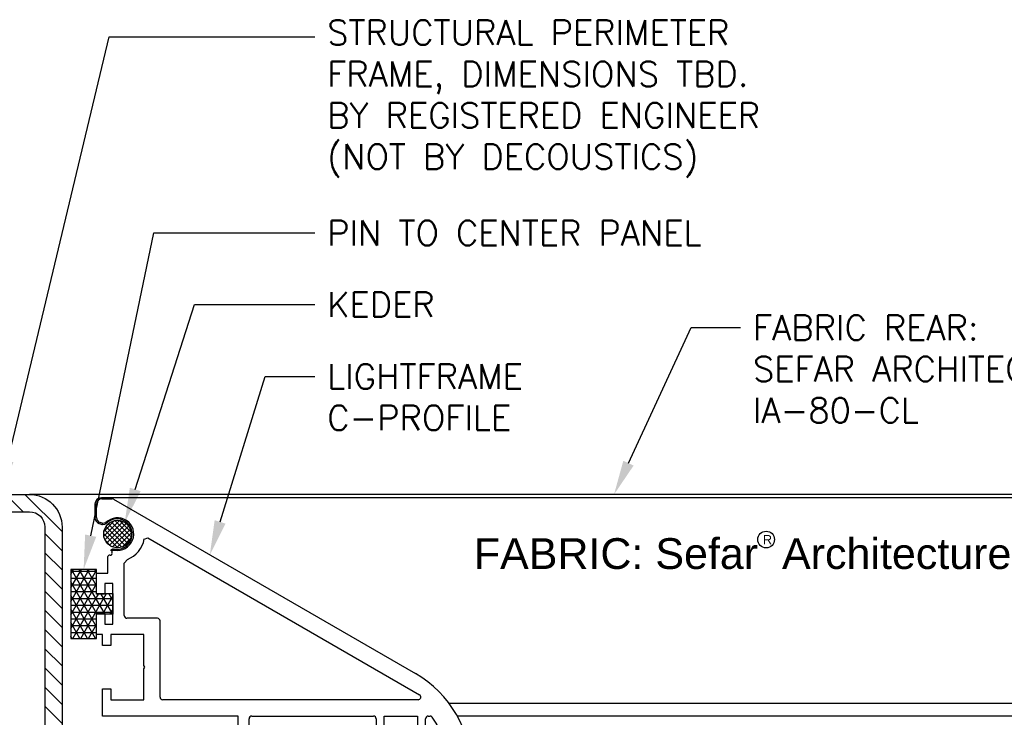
# Model space of a CAD drawing. Header units: inches. Extents: x 0 to 70.2, y -46 to 53.5.
# Tile 5 of 33: x 16 to 23.2, y 10.3 to 15.4. Entities that reach past the tile are written whole.
import ezdxf
from ezdxf import colors
from ezdxf.entities.mleader import LeaderData, LeaderLine
from ezdxf.math import Vec2, Vec3

# ---------------------------------------------------------------- set-up
doc = ezdxf.new("R2010")
doc.units = ezdxf.units.IN
doc.header["$MEASUREMENT"] = 0
for name, color, linetype in [('1-ARCH', 1, 'Continuous'), ('1-MOUNT', 155, 'Continuous'), ('1-PANEL EDGE', 2, 'Continuous'), ('1-TEXT', 2, 'Continuous')]:
    doc.layers.add(name, color=color, linetype=linetype)
doc.styles.add('TEXT', font='romans.shx')
pattern_1 = [(45, (3041.921892, -1573.533156), (-0.01767766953, 0.01767766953), []), (135, (3041.921892, -1573.533156), (-0.01767766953, -0.01767766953), [])]
pattern_2 = [(0, (-16441.519613, -5642.723655), (0, 0.04921259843), []), (60, (-16441.519613, -5642.723655), (-0.04261936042, 0.02460629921), []), (120, (-16441.519613, -5642.723655), (-0.04261936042, -0.02460629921), [])]

# ---------------------------------------------------------------- blocks, each defined once
blk = doc.blocks.new('Rahmenprofil')
at = {"layer": '1-MOUNT'}
for p, q in [((-0.1, 60), (1.77, 60)), ((2.02, 59.93), (57.66, 27.81)), ((-1.1, 56.57), (-1.1, 59)), ((-0.08, 55.5), (-0.45, 55.63)), ((0.52, 55.56), (0.07, 55.48)), ((7.68, 52.6), (8.32, 52.83)), ((8.32, 52.83), (58.37, 23.93)), ((1, 46.29), (1, 49.35)), ((1.94, 50.53), (2.13, 50.56)), ((4, 48.14), (4.58, 48.85)), ((4, 38.5), (4, 48.14)), ((-1.1, 42.45), (-1.1, 46.29)), ((-1.1, 46.29), (1, 46.29)), ((1.9, 44.4), (0.4, 44.4)), ((0.4, 44.4), (0.4, 42.45)), ((1.9, 36.9), (1.9, 44.4)), ((0.4, 42.45), (-1.1, 42.45)), ((-1.1, 35), (-1.1, 38.85)), ((-1.1, 38.85), (0.4, 38.85)), ((0.4, 38.85), (0.4, 36.9)), ((0.4, 36.9), (1.9, 36.9)), ((10.1, 38), (4.5, 38)), ((10.6, 23.5), (10.6, 37.5)), ((0, 35), (-1.1, 35)), ((0, 33), (0, 35)), ((7.6, 35), (1.5, 35)), ((1.5, 35), (1.5, 33)), ((7.6, 29.3), (7.6, 35)), ((1.5, 33), (0, 33)), ((7.8, 29), (7.6, 29.3)), ((7.6, 28.7), (7.8, 29)), ((7.6, 23), (7.6, 28.7)), ((0, 20), (0, 25)), ((0, 25), (1.5, 25)), ((1.5, 25), (1.5, 23)), ((1.5, 23), (7.6, 23)), ((58.12, 23), (11.1, 23)), ((25, 20), (0, 20)), ((25, 10.3), (25, 20)), ((27.5, 20), (49.9, 20)), ((51.9, 17), (51.9, 20)), ((51.9, 20), (58, 20)), ((58, 20), (58, 17)), ((60, 20), (60.33, 20)), ((27, 0.5), (27, 19.5)), ((50.4, 19.5), (50.4, 17)), ((59.5, 17), (59.5, 19.5)), ((25.2, 10), (25, 10.3)), ((25, 9.7), (25.2, 10)), ((25, 0), (25, 9.7)), ((50.4, 3), (50.4, 0.5)), ((51.9, 0), (51.9, 3)), ((58, 3), (58, 0)), ((59.5, 0.5), (59.5, 3)), ((0, -5), (0, 0)), ((0, 0), (25, 0)), ((49.9, 0), (27.5, 0)), ((58, 0), (51.9, 0)), ((60.33, 0), (60, 0)), ((7.6, -3), (1.5, -3)), ((1.5, -3), (1.5, -5)), ((7.6, -8.7), (7.6, -3)), ((10.6, -3.5), (10.6, -17.5)), ((58.12, -3), (11.1, -3)), ((1.5, -5), (0, -5)), ((8.32, -32.83), (58.37, -3.93)), ((57.66, -7.81), (2.02, -39.93)), ((7.8, -9), (7.6, -8.7)), ((7.6, -9.3), (7.8, -9)), ((7.6, -15), (7.6, -9.3)), ((0, -15), (0, -13)), ((0, -13), (1.5, -13)), ((1.5, -13), (1.5, -15)), ((-1.1, -18.85), (-1.1, -15)), ((-1.1, -15), (0, -15)), ((1.5, -15), (7.6, -15)), ((1.9, -16.9), (0.4, -16.9)), ((0.4, -16.9), (0.4, -18.85)), ((1.9, -24.4), (1.9, -16.9)), ((10.1, -18), (4.5, -18)), ((0.4, -18.85), (-1.1, -18.85)), ((4, -18.5), (4, -28.14)), ((-1.1, -26.29), (-1.1, -22.45)), ((-1.1, -22.45), (0.4, -22.45)), ((0.4, -22.45), (0.4, -24.4)), ((0.4, -24.4), (1.9, -24.4)), ((1, -26.29), (-1.1, -26.29)), ((1, -29.35), (1, -26.29)), ((4, -28.14), (4.58, -28.85)), ((2.13, -30.56), (1.94, -30.53)), ((7.68, -32.6), (8.32, -32.83)), ((-0.45, -35.63), (-0.08, -35.5)), ((0.07, -35.48), (0.52, -35.56)), ((-1.1, -39), (-1.1, -36.57)), ((1.77, -40), (-0.1, -40))]:
    blk.add_line(p, q, dxfattribs=at)
for centre, radius, start, end in [((-0.1, 59), 1, 90, 180), ((1.77, 59.5), 0.5, 60, 90), ((-0.1, 56.57), 1, 180, 249.6578), ((2.76, 53.51), 3, 259.2937, 135.3169), ((0.02, 55.78), 0.3, 249.6578, 279.6578), ((0.49, 55.76), 0.2, 279.6578, 315.3169), ((2.76, 53.51), 5, 291.3304, 349.5634), ((1.3, 49.35), 0.3, 72.1882, 180), ((1.48, 49.92), 0.3, 252.1882, 31.625), ((1.99, 50.23), 0.3, 99.6578, 211.625), ((2.17, 50.36), 0.2, 79.2937, 99.6578), ((4.5, 38.5), 0.5, 180, 270), ((10.1, 37.5), 0.5, 0, 90), ((47.37, 10), 20.56, 300, 60), ((58.12, 23.5), 0.5, 270, 60), ((11.1, 23.5), 0.5, 180, 270), ((27.5, 19.5), 0.5, 90, 180), ((49.9, 19.5), 0.5, 0, 90), ((60, 19.5), 0.5, 90, 180), ((60.33, 19.5), 0.5, 36.2539, 90), ((47.37, 10), 16.56, 323.7461, 36.2539), ((51.15, 17), 0.75, 180, 0), ((58.75, 17), 0.75, 180, 0), ((51.15, 3), 0.75, 0, 180), ((58.75, 3), 0.75, 0, 180), ((27.5, 0.5), 0.5, 180, 270), ((49.9, 0.5), 0.5, 270, 0), ((60, 0.5), 0.5, 180, 270), ((60.33, 0.5), 0.5, 270, 323.7461), ((11.1, -3.5), 0.5, 90, 180), ((58.12, -3.5), 0.5, 300, 90), ((4.5, -18.5), 0.5, 90, 180), ((10.1, -17.5), 0.5, 270, 0), ((2.76, -33.51), 5, 10.4366, 68.6696), ((2.76, -33.51), 3, 224.6831, 100.7063), ((1.3, -29.35), 0.3, 180, 287.8118), ((1.48, -29.92), 0.3, 328.375, 107.8118), ((1.99, -30.23), 0.3, 148.375, 260.3422), ((2.17, -30.36), 0.2, 260.3422, 280.7063), ((-0.1, -36.57), 1, 110.3422, 180), ((0.02, -35.78), 0.3, 80.3422, 110.3422), ((0.49, -35.76), 0.2, 44.6831, 80.3422), ((-0.1, -39), 1, 180, 270), ((1.77, -39.5), 0.5, 270, 300)]:
    blk.add_arc(centre, radius, start, end, dxfattribs=at)

msp = doc.modelspace()

# ---------------------------------------------------------------- hatches: boundary and pattern name
at = {"layer": '1-ARCH'}
h = msp.add_hatch(dxfattribs=at)
h.set_pattern_fill('ANSI31', color=8, scale=0.787402, angle=90)
h.set_pattern_definition([(135, (5868.3603, -16488.88455), (-0.06959712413, -0.06959712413), [])])
h.paths.add_polyline_path([(15.326093, 11.681746), (15.326093, 9.917966), (15.451093, 9.917966), (15.451093, 11.681746, -0.41421356), (15.562313, 11.792966), (16.089872, 11.792966, -0.41421356), (16.201093, 11.681746), (16.201093, 10.065604), (16.326093, 10.065604), (16.326093, 11.681746, 0.41421356), (16.089872, 11.917966), (15.562313, 11.917966, 0.41421356)])
h.paths.add_polyline_path([(15.326093, 9.917966), (15.326093, 9.532143), (15.451093, 9.532143), (15.451093, 9.748679), (15.451093, 9.917966)])
h.paths.add_polyline_path([(15.326093, 9.532143), (15.326093, 8.701056), (15.326093, 8.154187, 0.41421356), (15.562313, 7.917966), (16.089872, 7.917966, 0.41421356), (16.326093, 8.154187), (16.326093, 9.770329), (16.201093, 9.770329), (16.201093, 8.154187, -0.41421356), (16.089872, 8.042966), (15.562313, 8.042966, -0.41421356), (15.451093, 8.154187), (15.451093, 9.532143)])
h.paths.add_polyline_path([(16.201093, 10.065604), (16.201093, 9.917966), (16.326093, 9.917966), (16.326093, 10.065604)], flags=17)
h.paths.add_polyline_path([(16.201093, 9.917966), (16.201093, 9.770329), (16.326093, 9.770329), (16.326093, 9.917966)])
at = {"layer": '1-MOUNT'}
h = msp.add_hatch(dxfattribs=at)
h.set_pattern_fill('ANSI37', color=8, scale=0.007874, style=0, pattern_type=2)
h.set_pattern_definition(pattern_1)
h.paths.add_polyline_path([(16.828411, 11.630811), (16.828386, 11.633036), (16.828311, 11.635281), (16.828185, 11.637542), (16.828005, 11.63982), (16.827772, 11.642112), (16.827483, 11.644416), (16.827139, 11.646731), (16.826737, 11.649055), (16.826277, 11.651386), (16.825758, 11.653721), (16.82518, 11.65606), (16.824541, 11.658399), (16.823841, 11.660737), (16.823079, 11.66307), (16.822256, 11.665398), (16.821371, 11.667717), (16.820424, 11.670025), (16.819415, 11.67232), (16.818343, 11.6746), (16.81721, 11.676861), (16.816015, 11.679102), (16.814759, 11.681319), (16.813443, 11.683511), (16.812068, 11.685676), (16.810633, 11.68781), (16.809141, 11.689911), (16.807592, 11.691977), (16.805987, 11.694006), (16.804329, 11.695996), (16.802618, 11.697944), (16.800856, 11.699849), (16.799045, 11.701707), (16.797186, 11.703519), (16.795281, 11.705281), (16.793333, 11.706992), (16.791344, 11.70865), (16.789314, 11.710255), (16.787248, 11.711804), (16.785147, 11.713296), (16.783013, 11.71473), (16.780849, 11.716106), (16.778657, 11.717422), (16.776439, 11.718678), (16.774198, 11.719873), (16.771937, 11.721006), (16.769658, 11.722077), (16.767363, 11.723087), (16.765054, 11.724034), (16.762735, 11.724919), (16.760408, 11.725742), (16.758074, 11.726503), (16.755736, 11.727203), (16.753397, 11.727842), (16.751059, 11.728421), (16.748723, 11.72894), (16.746392, 11.7294), (16.744068, 11.729802), (16.741753, 11.730146), (16.739449, 11.730435), (16.737157, 11.730668), (16.73488, 11.730847), (16.732618, 11.730974), (16.730374, 11.731049), (16.728148, 11.731074), (16.725923, 11.731049), (16.723678, 11.730974), (16.721417, 11.730847), (16.719139, 11.730668), (16.716847, 11.730435), (16.714543, 11.730146), (16.712228, 11.729802), (16.709904, 11.7294), (16.707573, 11.72894), (16.705238, 11.728421), (16.702899, 11.727842), (16.70056, 11.727203), (16.698223, 11.726503), (16.695889, 11.725742), (16.693561, 11.724919), (16.691242, 11.724034), (16.688934, 11.723087), (16.686639, 11.722077), (16.684359, 11.721006), (16.682098, 11.719873), (16.679857, 11.718678), (16.67764, 11.717422), (16.675448, 11.716106), (16.673283, 11.71473), (16.671149, 11.713296), (16.669048, 11.711804), (16.666982, 11.710255), (16.664953, 11.70865), (16.662963, 11.706992), (16.661015, 11.705281), (16.659111, 11.703519), (16.657252, 11.701707), (16.65544, 11.699849), (16.653678, 11.697944), (16.651967, 11.695996), (16.650309, 11.694006), (16.648705, 11.691977), (16.647156, 11.689911), (16.645663, 11.68781), (16.644229, 11.685676), (16.642853, 11.683511), (16.641537, 11.681319), (16.640281, 11.679102), (16.639086, 11.676861), (16.637953, 11.6746), (16.636882, 11.67232), (16.635872, 11.670025), (16.634925, 11.667717), (16.63404, 11.665398), (16.633217, 11.66307), (16.632456, 11.660737), (16.631756, 11.658399), (16.631117, 11.65606), (16.630538, 11.653721), (16.630019, 11.651386), (16.629559, 11.649055), (16.629157, 11.646731), (16.628813, 11.644416), (16.628524, 11.642112), (16.628291, 11.63982), (16.628112, 11.637542), (16.627985, 11.635281), (16.62791, 11.633036), (16.627885, 11.630811), (16.62791, 11.628586), (16.627985, 11.626341), (16.628112, 11.624079), (16.628291, 11.621802), (16.628524, 11.61951), (16.628813, 11.617206), (16.629157, 11.614891), (16.629559, 11.612567), (16.630019, 11.610236), (16.630538, 11.6079), (16.631117, 11.605562), (16.631756, 11.603223), (16.632456, 11.600885), (16.633217, 11.598552), (16.63404, 11.596224), (16.634925, 11.593905), (16.635872, 11.591596), (16.636882, 11.589301), (16.637953, 11.587022), (16.639086, 11.584761), (16.640281, 11.58252), (16.641537, 11.580303), (16.642853, 11.57811), (16.644229, 11.575946), (16.645663, 11.573812), (16.647156, 11.571711), (16.648705, 11.569645), (16.650309, 11.567616), (16.651967, 11.565626), (16.653678, 11.563678), (16.65544, 11.561773), (16.657252, 11.559915), (16.659111, 11.558103), (16.661015, 11.556341), (16.662963, 11.55463), (16.664953, 11.552972), (16.666982, 11.551367), (16.669048, 11.549818), (16.671149, 11.548326), (16.673283, 11.546892), (16.675448, 11.545516), (16.67764, 11.5442), (16.679857, 11.542944), (16.682098, 11.541749), (16.684359, 11.540616), (16.686639, 11.539545), (16.688934, 11.538535), (16.691242, 11.537588), (16.693561, 11.536703), (16.695889, 11.53588), (16.698223, 11.535118), (16.70056, 11.534419), (16.702899, 11.53378), (16.705238, 11.533201), (16.707573, 11.532682), (16.709904, 11.532222), (16.712228, 11.53182), (16.714543, 11.531476), (16.716847, 11.531187), (16.719139, 11.530954), (16.721417, 11.530774), (16.723678, 11.530648), (16.725923, 11.530573), (16.728148, 11.530548), (16.730374, 11.530573), (16.732618, 11.530648), (16.73488, 11.530774), (16.737157, 11.530954), (16.739449, 11.531187), (16.741753, 11.531476), (16.744068, 11.53182), (16.746392, 11.532222), (16.748723, 11.532682), (16.751059, 11.533201), (16.753397, 11.53378), (16.755736, 11.534419), (16.758074, 11.535118), (16.760408, 11.53588), (16.762735, 11.536703), (16.765054, 11.537588), (16.767363, 11.538535), (16.769658, 11.539545), (16.771937, 11.540616), (16.774198, 11.541749), (16.776439, 11.542944), (16.778657, 11.5442), (16.780849, 11.545516), (16.783013, 11.546892), (16.785147, 11.548326), (16.787248, 11.549818), (16.789314, 11.551367), (16.791344, 11.552972), (16.793333, 11.55463), (16.795281, 11.556341), (16.797186, 11.558103), (16.799045, 11.559915), (16.800856, 11.561773), (16.802618, 11.563678), (16.804329, 11.565626), (16.805987, 11.567616), (16.807592, 11.569645), (16.809141, 11.571711), (16.810633, 11.573812), (16.812068, 11.575946), (16.813443, 11.57811), (16.814759, 11.580303), (16.816015, 11.58252), (16.81721, 11.584761), (16.818343, 11.587022), (16.819415, 11.589301), (16.820424, 11.591596), (16.821371, 11.593905), (16.822256, 11.596224), (16.823079, 11.598552), (16.823841, 11.600885), (16.824541, 11.603223), (16.82518, 11.605562), (16.825758, 11.6079), (16.826277, 11.610236), (16.826737, 11.612567), (16.827139, 11.614891), (16.827483, 11.617206), (16.827772, 11.61951), (16.828005, 11.621802), (16.828185, 11.624079), (16.828311, 11.626341), (16.828386, 11.628586)], flags=0)
h = msp.add_hatch(dxfattribs=at)
h.set_pattern_fill('ANSI37', color=8, scale=0.007874, style=0, pattern_type=2)
h.set_pattern_definition(pattern_1)
h.paths.add_polyline_path([(16.828411, 11.630809), (16.828386, 11.633035), (16.828311, 11.635279), (16.828185, 11.637541), (16.828005, 11.639818), (16.827772, 11.64211), (16.827483, 11.644414), (16.827139, 11.646729), (16.826737, 11.649053), (16.826277, 11.651384), (16.825758, 11.65372), (16.82518, 11.656058), (16.824541, 11.658397), (16.823841, 11.660735), (16.823079, 11.663069), (16.822256, 11.665396), (16.821371, 11.667715), (16.820424, 11.670024), (16.819415, 11.672319), (16.818343, 11.674598), (16.81721, 11.676859), (16.816015, 11.6791), (16.814759, 11.681317), (16.813443, 11.68351), (16.812068, 11.685674), (16.810633, 11.687808), (16.809141, 11.689909), (16.807592, 11.691975), (16.805987, 11.694005), (16.804329, 11.695994), (16.802618, 11.697942), (16.800856, 11.699847), (16.799045, 11.701706), (16.797186, 11.703517), (16.795281, 11.705279), (16.793333, 11.70699), (16.791344, 11.708648), (16.789314, 11.710253), (16.787248, 11.711802), (16.785147, 11.713294), (16.783013, 11.714729), (16.780849, 11.716104), (16.778656, 11.71742), (16.776439, 11.718676), (16.774198, 11.719871), (16.771937, 11.721004), (16.769658, 11.722076), (16.767363, 11.723085), (16.765054, 11.724032), (16.762735, 11.724917), (16.760408, 11.72574), (16.758074, 11.726502), (16.755736, 11.727202), (16.753397, 11.727841), (16.751059, 11.728419), (16.748723, 11.728938), (16.746392, 11.729398), (16.744068, 11.7298), (16.741753, 11.730144), (16.739449, 11.730433), (16.737157, 11.730666), (16.73488, 11.730846), (16.732618, 11.730972), (16.730374, 11.731047), (16.728148, 11.731072), (16.725923, 11.731047), (16.723678, 11.730972), (16.721417, 11.730846), (16.719139, 11.730666), (16.716847, 11.730433), (16.714543, 11.730144), (16.712228, 11.7298), (16.709904, 11.729398), (16.707573, 11.728938), (16.705238, 11.728419), (16.702899, 11.727841), (16.70056, 11.727202), (16.698222, 11.726502), (16.695889, 11.72574), (16.693561, 11.724917), (16.691242, 11.724032), (16.688934, 11.723085), (16.686639, 11.722076), (16.684359, 11.721004), (16.682098, 11.719871), (16.679857, 11.718676), (16.67764, 11.71742), (16.675448, 11.716104), (16.673283, 11.714729), (16.671149, 11.713294), (16.669048, 11.711802), (16.666982, 11.710253), (16.664953, 11.708648), (16.662963, 11.70699), (16.661015, 11.705279), (16.659111, 11.703517), (16.657252, 11.701706), (16.65544, 11.699847), (16.653678, 11.697942), (16.651967, 11.695994), (16.650309, 11.694005), (16.648704, 11.691975), (16.647156, 11.689909), (16.645663, 11.687808), (16.644229, 11.685674), (16.642853, 11.68351), (16.641537, 11.681317), (16.640281, 11.6791), (16.639086, 11.676859), (16.637953, 11.674598), (16.636882, 11.672319), (16.635872, 11.670024), (16.634925, 11.667715), (16.63404, 11.665396), (16.633217, 11.663069), (16.632456, 11.660735), (16.631756, 11.658397), (16.631117, 11.656058), (16.630538, 11.65372), (16.630019, 11.651384), (16.629559, 11.649053), (16.629157, 11.646729), (16.628813, 11.644414), (16.628524, 11.64211), (16.628291, 11.639818), (16.628112, 11.637541), (16.627985, 11.635279), (16.62791, 11.633035), (16.627885, 11.630809), (16.62791, 11.628584), (16.627985, 11.626339), (16.628112, 11.624078), (16.628291, 11.6218), (16.628524, 11.619508), (16.628813, 11.617204), (16.629157, 11.614889), (16.629559, 11.612565), (16.630019, 11.610234), (16.630538, 11.607899), (16.631117, 11.60556), (16.631756, 11.603221), (16.632456, 11.600883), (16.633217, 11.59855), (16.63404, 11.596222), (16.634925, 11.593903), (16.635872, 11.591595), (16.636882, 11.5893), (16.637953, 11.58702), (16.639086, 11.584759), (16.640281, 11.582518), (16.641537, 11.580301), (16.642853, 11.578109), (16.644229, 11.575944), (16.645663, 11.57381), (16.647156, 11.571709), (16.648704, 11.569643), (16.650309, 11.567614), (16.651967, 11.565624), (16.653678, 11.563676), (16.65544, 11.561772), (16.657252, 11.559913), (16.659111, 11.558101), (16.661015, 11.556339), (16.662963, 11.554628), (16.664953, 11.55297), (16.666982, 11.551365), (16.669048, 11.549817), (16.671149, 11.548324), (16.673283, 11.54689), (16.675448, 11.545514), (16.67764, 11.544198), (16.679857, 11.542942), (16.682098, 11.541747), (16.684359, 11.540614), (16.686639, 11.539543), (16.688934, 11.538533), (16.691242, 11.537586), (16.693561, 11.536701), (16.695889, 11.535878), (16.698222, 11.535117), (16.70056, 11.534417), (16.702899, 11.533778), (16.705238, 11.533199), (16.707573, 11.53268), (16.709904, 11.53222), (16.712228, 11.531818), (16.714543, 11.531474), (16.716847, 11.531185), (16.719139, 11.530952), (16.721417, 11.530773), (16.723678, 11.530646), (16.725923, 11.530571), (16.728148, 11.530546), (16.730374, 11.530571), (16.732618, 11.530646), (16.73488, 11.530773), (16.737157, 11.530952), (16.739449, 11.531185), (16.741753, 11.531474), (16.744068, 11.531818), (16.746392, 11.53222), (16.748723, 11.53268), (16.751059, 11.533199), (16.753397, 11.533778), (16.755736, 11.534417), (16.758074, 11.535117), (16.760408, 11.535878), (16.762735, 11.536701), (16.765054, 11.537586), (16.767363, 11.538533), (16.769658, 11.539543), (16.771937, 11.540614), (16.774198, 11.541747), (16.776439, 11.542942), (16.778656, 11.544198), (16.780849, 11.545514), (16.783013, 11.54689), (16.785147, 11.548324), (16.787248, 11.549817), (16.789314, 11.551365), (16.791344, 11.55297), (16.793333, 11.554628), (16.795281, 11.556339), (16.797186, 11.558101), (16.799045, 11.559913), (16.800856, 11.561772), (16.802618, 11.563676), (16.804329, 11.565624), (16.805987, 11.567614), (16.807592, 11.569643), (16.809141, 11.571709), (16.810633, 11.57381), (16.812068, 11.575944), (16.813443, 11.578109), (16.814759, 11.580301), (16.816015, 11.582518), (16.81721, 11.584759), (16.818343, 11.58702), (16.819415, 11.5893), (16.820424, 11.591595), (16.821371, 11.593903), (16.822256, 11.596222), (16.823079, 11.59855), (16.823841, 11.600883), (16.824541, 11.603221), (16.82518, 11.60556), (16.825758, 11.607899), (16.826277, 11.610234), (16.826737, 11.612565), (16.827139, 11.614889), (16.827483, 11.617204), (16.827772, 11.619508), (16.828005, 11.6218), (16.828185, 11.624078), (16.828311, 11.626339), (16.828386, 11.628584)], flags=0)
h = msp.add_hatch(dxfattribs=at)
h.set_pattern_fill('NET3', color=8, scale=0.393701)
h.set_pattern_definition(pattern_2)
h.paths.add_polyline_path([(16.576089, 11.374547), (16.388589, 11.374547), (16.388589, 10.874547), (16.576089, 10.874547)])
h = msp.add_hatch(dxfattribs=at)
h.set_pattern_fill('NET3', color=8, scale=0.393701)
h.set_pattern_definition(pattern_2)
h.paths.add_polyline_path([(16.694199, 11.19935), (16.635144, 11.19935), (16.635144, 11.195413), (16.576089, 11.195413), (16.576089, 11.053681), (16.635144, 11.053681), (16.635144, 11.049744), (16.694199, 11.049744)])

# ---------------------------------------------------------------- linework, layer by layer
at = {"layer": '1-ARCH'}
for points in [[(15.326093, 11.681746, -0.41421356), (15.562313, 11.917966), (16.089872, 11.917966, -0.41421356), (16.326093, 11.681746), (16.326093, 8.154187, -0.41421356), (16.089872, 7.917966), (15.562313, 7.917966, -0.41421356), (15.326093, 8.154187)], [(15.451093, 11.681746, -0.41421356), (15.562313, 11.792966), (16.089872, 11.792966, -0.41421356), (16.201093, 11.681746), (16.201093, 8.154187, -0.41421356), (16.089872, 8.042966), (15.562313, 8.042966, -0.41421356), (15.451093, 8.154187)]]:
    msp.add_lwpolyline(points, format="xyb", close=True, dxfattribs=at)
at = {"layer": '1-MOUNT'}
for points in [[(16.576089, 11.19935), (16.576089, 11.374547), (16.388589, 11.374547), (16.388589, 10.874547), (16.576089, 10.874547), (16.576089, 11.049744)], [(16.576089, 11.19935), (16.694199, 11.19935), (16.694199, 11.049744), (16.576089, 11.049744)]]:
    msp.add_lwpolyline(points, dxfattribs=at)
for centre in [(16.728148, 11.630811), (16.728148, 11.630809)]:
    msp.add_circle(centre, 0.100263, dxfattribs=at)
at = {"layer": '1-PANEL EDGE'}
for p, q in [((27.2096, 11.917966), (16.089872, 11.917966)), ((27.2096, 11.894341), (16.611472, 11.894341)), ((16.564228, 11.847096), (16.564228, 11.751461)), ((16.595049, 11.707164), (16.609452, 11.701824)), ((16.619598, 11.700875), (16.637224, 11.703875)), ((16.698111, 11.522543), (16.690628, 11.521269)), ((27.2096, 10.402585), (19.133066, 10.402585)), ((27.2096, 10.311663), (19.191957, 10.311663))]:
    msp.add_line(p, q, dxfattribs=at)
for centre, radius, start, end in [((16.611472, 11.847096), 0.047244, 90, 180), ((16.611472, 11.751461), 0.047244, 180, 249.6578078), ((16.724157, 11.630809), 0.110236, 259.293673, 135.3168955), ((16.616295, 11.720281), 0.019685, 249.6578078, 279.6578078), ((16.634582, 11.719399), 0.015748, 279.6578078, 315.3168955), ((16.69393, 11.501863), 0.019685, 99.6578078, 155.6414034), ((16.700753, 11.507018), 0.015748, 79.293673, 99.6578078)]:
    msp.add_arc(centre, radius, start, end, dxfattribs=at)
at = {"layer": '1-TEXT'}
msp.add_circle((21.431817, 11.591192), 0.060752, dxfattribs=at)

# ---------------------------------------------------------------- block references
at = {"layer": '1-MOUNT', "xscale": 0.03937007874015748, "yscale": 0.03937007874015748, "zscale": 0.03937007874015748}
msp.add_blockref('Rahmenprofil', (16.6194, 9.524266), dxfattribs=at)

# ---------------------------------------------------------------- texts
at = {"layer": '1-TEXT', "attachment_point": 1, "line_spacing_factor": 0.963855}
for s, insert, char_height, width in [('{\\fArial|b0|i0|c0|p34;FABRIC: Sefar  Architecture IA-80-CL}', (19.311852, 11.601073), 0.22322835, 5.41261503), ('\\fArial;R', (21.407665, 11.623961), 0.0669685, 0.12506166)]:
    msp.add_mtext(s, dxfattribs=dict(at, insert=insert, char_height=char_height, width=width))

# ---------------------------------------------------------------- leaders
at = {"layer": '1-TEXT'}
ml = msp.add_multileader_mtext('Standard', dxfattribs=at)
ml.set_content('STRUCTURAL PERIMETER FRAME, DIMENSIONS TBD. BY REGISTERED ENGINEER\\P(NOT BY DECOUSTICS)', color=256, style='TEXT')
ml.set_leader_properties(color=4, linetype='ByLayer', lineweight=-1)
ml.build(insert=Vec2(0, 0))
ml.multileader.update_dxf_attribs({"dogleg_length": 0.36, "arrow_head_size": 0.25})
ctx = ml.context
ctx.base_point, ctx.char_height, ctx.arrow_head_size, ctx.landing_gap_size, ctx.plane_origin = Vec3(18.158757, 15.237402), 0.18, 0.25, 0.09, Vec3(16.290446, 15.44039)
notes = []
notes.append((ctx, [(0, (1, 1, 0), (16.666417, 15.237402), (1, 0), 1.49234, [(0, [(15.875217, 11.917966)], 0, [])])]))
ctx.mtext.insert, ctx.mtext.width, ctx.mtext.flow_direction = Vec3(18.248757, 15.357402), 3.7630268, 5
ml = msp.add_multileader_mtext('Standard', dxfattribs=at)
ml.set_content('PIN TO CENTER PANEL', color=256, style='TEXT')
ml.set_leader_properties(color=4, linetype='ByLayer', lineweight=-1)
ml.build(insert=Vec2(0, 0))
ml.multileader.update_dxf_attribs({"dogleg_length": 0.36, "arrow_head_size": 0.25})
ctx = ml.context
ctx.base_point, ctx.char_height, ctx.arrow_head_size, ctx.landing_gap_size, ctx.plane_origin = Vec3(18.158757, 13.814174), 0.18, 0.25, 0.09, Vec3(16.812494, 12.56141)
notes.append((ctx, [(0, (1, 1, 0), (16.991339, 13.814174), (1, 0), 1.167418, [(0, [(16.482339, 11.374547)], 0, [])])]))
ctx.mtext.insert, ctx.mtext.width, ctx.mtext.flow_direction = Vec3(18.248757, 13.904174), 3.23717808, 5
ml = msp.add_multileader_mtext('Standard', dxfattribs=at)
ml.set_content('KEDER', color=256, style='TEXT')
ml.set_leader_properties(color=4, linetype='ByLayer', lineweight=-1)
ml.build(insert=Vec2(0, 0))
ml.multileader.update_dxf_attribs({"dogleg_length": 0.36, "arrow_head_size": 0.25})
ctx = ml.context
ctx.base_point, ctx.char_height, ctx.arrow_head_size, ctx.landing_gap_size, ctx.plane_origin = Vec3(18.158757, 13.294897), 0.18, 0.25, 0.09, Vec3(16.812494, 12.042134)
notes.append((ctx, [(0, (1, 1, 0), (17.28542, 13.294897), (1, 0), 0.873337, [(0, [(16.780547, 11.71629)], 0, [])])]))
ctx.mtext.insert, ctx.mtext.width, ctx.mtext.flow_direction = Vec3(18.248757, 13.384897), 1.38769038, 5
ml = msp.add_multileader_mtext('Standard', dxfattribs=at)
ml.set_content('FABRIC REAR:\\PSEFAR ARCHITECTURE IA-80-CL', color=256, style='TEXT')
ml.set_leader_properties(color=4, linetype='ByLayer', lineweight=-1)
ml.build(insert=Vec2(0, 0))
ml.multileader.update_dxf_attribs({"dogleg_length": 0.36, "arrow_head_size": 0.25})
ctx = ml.context
ctx.base_point, ctx.char_height, ctx.arrow_head_size, ctx.landing_gap_size, ctx.plane_origin = Vec3(21.247006, 13.127725), 0.18, 0.25, 0.09, Vec3(24.401518, 11.849693)
notes.append((ctx, [(1, (1, 1, 0), (20.887006, 13.127725), (1, 0), 0.36, [(0, [(20.328806, 11.917966)], 0, [])])]))
ctx.mtext.insert, ctx.mtext.width, ctx.mtext.flow_direction = Vec3(21.337006, 13.217725), 3.63765207, 5
ml = msp.add_multileader_mtext('Standard', dxfattribs=at)
ml.set_content('LIGHTFRAME C-PROFILE', color=256, style='TEXT')
ml.set_leader_properties(color=4, linetype='ByLayer', lineweight=-1)
ml.build(insert=Vec2(0, 0))
ml.multileader.update_dxf_attribs({"dogleg_length": 0.36, "arrow_head_size": 0.25})
ctx = ml.context
ctx.base_point, ctx.char_height, ctx.arrow_head_size, ctx.landing_gap_size, ctx.plane_origin = Vec3(18.158757, 12.773399), 0.18, 0.25, 0.09, Vec3(16.669231, 9.843942)
notes.append((ctx, [(0, (1, 1, 0), (17.798757, 12.773399), (1, 0), 0.36, [(0, [(17.397692, 11.480311)], 0, [])])]))
ctx.mtext.insert, ctx.mtext.width, ctx.mtext.flow_direction = Vec3(18.248757, 12.863399), 1.26808412, 5
for ctx, leaders in notes:
    for number, flags, end, landing, length, lines in leaders:
        leader = LeaderData()
        leader.index, (leader.has_last_leader_line, leader.has_dogleg_vector, leader.attachment_direction) = number, flags
        leader.last_leader_point, leader.dogleg_vector, leader.dogleg_length = Vec3(end), Vec3(landing), length
        for number, points, colour, breaks in lines:
            line = LeaderLine()
            line.index, line.vertices, line.color, line.breaks = number, Vec3.list(points), colors.encode_raw_color(colour), breaks
            leader.lines.append(line)
        ctx.leaders.append(leader)

doc.saveas('drawing.dxf')
